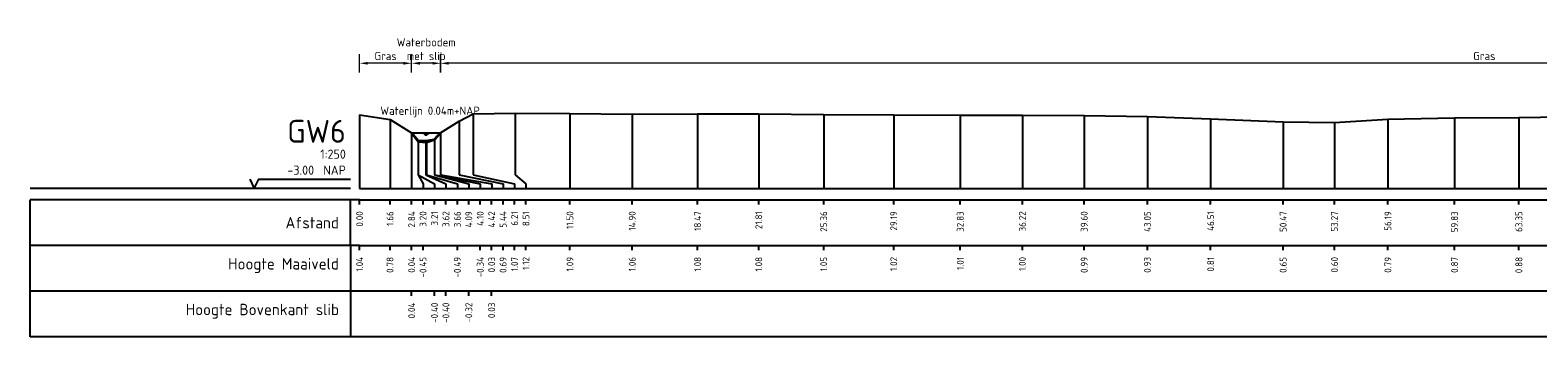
# Model space of a CAD drawing. Header units: metres. Extents: x 132725 to 140175, y 414354 to 417094.
# Tile 7 of 40: x 139662 to 139745, y 416654 to 416671. Entities that reach past the tile are written whole.
import ezdxf
from ezdxf.enums import TextEntityAlignment as Align

# ---------------------------------------------------------------- set-up
doc = ezdxf.new("R2010")
doc.units = ezdxf.units.M
doc.header["$PDMODE"] = 35
doc.header["$PDSIZE"] = 0.075
doc.layers.get('Defpoints').update_dxf_attribs({"true_color": 0x806000})
for name, color, linetype, lineweight in [('B-ME-GW-MAAIVELD-GD', 8, 'GW-MAAIVELD', 25), ('X-ME-AL-PROFIEL_BOVENKANT SLIB-GD', 42, 'Continuous', 35), ('X-XX-AL-DETAIL1-M', 7, 'Continuous', 18), ('X-XX-AL-NAP-T18', 7, 'Continuous', 18)]:
    doc.layers.add(name, color=color, linetype=linetype, lineweight=lineweight)
doc.layers.add('X-ME-AL-PROFIEL_WATERLIJN-GD', color=150, linetype='Continuous')
doc.layers.add('X-ME-AL-PROFIELRASTER-S', color=7, linetype='Continuous')
doc.styles.add('NLCS-ISO-ANNOTATIEF-T18', font='NLCS-ISO.ttf', dxfattribs={"height": 1.8})
doc.styles.add('NLCS-ISO-ANNOTATIVE-T18', font='NLCS-ISO.ttf', dxfattribs={"height": 1.8})
doc.linetypes.add('GW-MAAIVELD', pattern='A,12,[40,NLCS.SHX,S=1,R=0,X=0,Y=-0.5],12', length=24)
doc.dimstyles.new('NLCS-ANNOTATIEF-T18-PIJL_L2_H0', dxfattribs={"dimtxt": 2.5, "dimasz": 1.8, "dimexe": 2, "dimexo": 2, "dimgap": 0.7, "dimtad": 1, "dimzin": 0, "dimdsep": 46, "dimtxsty": 'NLCS-ISO-ANNOTATIEF-T18', "dimcen": 0, "dimdle": 2, "dimclrd": 256, "dimclre": 256, "dimclrt": 10, "dimaunit": 2, "dimadec": 0, "dimazin": 0, "dimtfac": 1, "dimtdec": 3, "dimtofl": 0, "dimtmove": 0, "dimatfit": 3, "dimfxl": 2, "dimfxlon": 1, "dimtfillclr": 256, "dimtolj": 1, "dimtzin": 0, "dimlwd": -1, "dimlwe": -1, "dimarcsym": 0})

# ---------------------------------------------------------------- blocks, each defined once
blk = doc.blocks.new('SAL-PROFIELRASTER-D')
at = {"color": 0, "linetype": 'ByBlock', "lineweight": -2, "flags": 128}
for points in [[(-2, 0), (-72, 0)], [(-24, 2), (-23, 0), (-22, 2), (-2, 2)], [(-72, -12.5), (-72, -2.5)], [(0, -2.5), (-72, -2.5)], [(-2, -12.5), (-2, -2.5)], [(0, -12.5), (-72, -12.5)]]:
    blk.add_lwpolyline(points, dxfattribs=at)
at = {"color": 0, "linetype": 'ByBlock', "lineweight": -2, "style": 'NLCS-ISO-ANNOTATIVE-T18'}
blk.add_text('NAP', height=2, dxfattribs=at).set_placement((-3, 3), align=Align.RIGHT)
blk.add_text('Afstand', height=2.5, dxfattribs=at).set_placement((-4.5, -7.5), align=Align.MIDDLE_RIGHT)
for tag, height, p in [('PROFIELNR', 5, (-3, 10)), ('SCHAAL', 2, (-3, 6.5)), ('NAP', 2, (-9.94, 3))]:
    blk.add_attdef(tag, text='', height=height, dxfattribs=at).set_placement(p, align=Align.RIGHT)
blk = doc.blocks.new('SAL-PROFIELRASTER_BALK_EIND1-D')
at = {"color": 0, "linetype": 'ByBlock', "lineweight": -2, "flags": 128}
for points in [[(0, 0), (1, 0)], [(0, -2.5), (1, -2.5)], [(0, -12.5), (1, -12.5)]]:
    blk.add_lwpolyline(points, dxfattribs=at)
blk = doc.blocks.new('SAL-PROFIELRASTER_BALK-D')
at = {"color": 0, "linetype": 'ByBlock', "lineweight": -2}
for p, q in [((-72, -12.5), (-72, -2.5)), ((-2, -2.5), (-2, -12.5)), ((0, -12.5), (-72, -12.5))]:
    blk.add_line(p, q, dxfattribs=at)
at = {"color": 0, "linetype": 'ByBlock', "lineweight": -2, "style": 'NLCS-ISO-ANNOTATIVE-T18'}
for tag, height, p in [('TITEL1', 2.5, (-4.5, -6.5)), ('TITEL2', 1.5, (-4.5, -9.5))]:
    blk.add_attdef(tag, text='', height=height, dxfattribs=at).set_placement(p, align=Align.MIDDLE_RIGHT)
blk = doc.blocks.new('SAL-PROFIELRASTER_BALK_EIND2-D')
at = {"color": 0, "linetype": 'ByBlock', "lineweight": -2}
blk.add_line((1, -12.5), (0, -12.5), dxfattribs=at)
blk = doc.blocks.new('SAL-PROFIELRASTER_BALK_DATA-D')
at = {"color": 0, "linetype": 'ByBlock', "lineweight": -2}
blk.add_lwpolyline([(0, -3.5), (0, -2.5)], dxfattribs=at)
at = {"color": 0, "linetype": 'ByBlock', "lineweight": -2, "style": 'NLCS-ISO-ANNOTATIVE-T18'}
blk.add_attdef('GETAL', text='', height=1.5, rotation=90, dxfattribs=at).set_placement((0.75, -5), align=Align.RIGHT)
blk = doc.blocks.new('SAL-PROFIELRASTER_AANHAAL-D')
at = {"color": 9, "linetype": 'ByBlock', "lineweight": -2, "flags": 128}
blk.add_lwpolyline([(0, 1), (0, 0)], dxfattribs=at)
blk = doc.blocks.new('SAL-PROFIELRASTER_AANHAAL_STAGGER-D')
at = {"color": 9, "linetype": 'ByBlock', "lineweight": -2, "flags": 128}
for points in [[(0, 0), (0, -0.25)], [(0, -0.25), (1, -0.75)], [(1, -0.75), (1, -1)]]:
    blk.add_lwpolyline(points, dxfattribs=at)
blk = doc.blocks.new('*D105')
at = {"layer": 'Defpoints', "color": 0, "transparency": 16777216}
for p in [(139683.32, 416668.995), (139683.32, 416665.188), (139684.914, 416665.188)]:
    blk.add_point(p, dxfattribs=at)
at = {"layer": 'X-XX-AL-DETAIL1-M', "transparency": 16777216}
for p, q in [((139683.32, 416668.495), (139683.32, 416669.495)), ((139684.914, 416668.495), (139684.914, 416669.495)), ((139684.464, 416668.995), (139683.77, 416668.995))]:
    blk.add_line(p, q, dxfattribs=at)
for points in [[(139683.77, 416669.07), (139683.77, 416668.92), (139683.32, 416668.995)], [(139684.464, 416669.07), (139684.464, 416668.92), (139684.914, 416668.995)]]:
    blk.add_solid(points, dxfattribs=at)
at = {"layer": 'X-XX-AL-DETAIL1-M', "color": 10, "transparency": 16777216, "insert": (139684.117, 416669.77), "char_height": 0.45, "attachment_point": 5, "style": 'NLCS-ISO-ANNOTATIEF-T18'}
blk.add_mtext('\\A1;Waterbodem\\Pmet slib', dxfattribs=at)
blk = doc.blocks.new('*D109')
at = {"layer": 'Defpoints', "color": 0, "transparency": 16777216}
for p in [(139684.901, 416668.995), (139684.901, 416665.18), (139798.95, 416665.013)]:
    blk.add_point(p, dxfattribs=at)
at = {"layer": 'X-XX-AL-DETAIL1-M', "transparency": 16777216}
for p, q in [((139684.901, 416668.495), (139684.901, 416669.495)), ((139798.95, 416668.495), (139798.95, 416669.495)), ((139798.5, 416668.995), (139685.351, 416668.995))]:
    blk.add_line(p, q, dxfattribs=at)
for points in [[(139685.351, 416669.07), (139685.351, 416668.92), (139684.901, 416668.995)], [(139798.5, 416669.07), (139798.5, 416668.92), (139798.95, 416668.995)]]:
    blk.add_solid(points, dxfattribs=at)
at = {"layer": 'X-XX-AL-DETAIL1-M', "color": 10, "transparency": 16777216, "insert": (139741.938, 416669.395), "char_height": 0.45, "attachment_point": 5, "style": 'NLCS-ISO-ANNOTATIEF-T18'}
blk.add_mtext('\\A1;Gras', dxfattribs=at)
blk = doc.blocks.new('*D110')
at = {"layer": 'Defpoints', "color": 0, "transparency": 16777216}
for p in [(139680.476, 416668.995), (139680.476, 416666.183), (139683.32, 416665.188)]:
    blk.add_point(p, dxfattribs=at)
at = {"layer": 'X-XX-AL-DETAIL1-M', "transparency": 16777216}
for p, q in [((139680.476, 416668.495), (139680.476, 416669.495)), ((139683.32, 416668.495), (139683.32, 416669.495)), ((139682.87, 416668.995), (139680.926, 416668.995))]:
    blk.add_line(p, q, dxfattribs=at)
for points in [[(139680.926, 416669.07), (139680.926, 416668.92), (139680.476, 416668.995)], [(139682.87, 416669.07), (139682.87, 416668.92), (139683.32, 416668.995)]]:
    blk.add_solid(points, dxfattribs=at)
at = {"layer": 'X-XX-AL-DETAIL1-M', "color": 10, "transparency": 16777216, "insert": (139681.898, 416669.395), "char_height": 0.45, "attachment_point": 5, "style": 'NLCS-ISO-ANNOTATIEF-T18'}
blk.add_mtext('\\A1;Gras', dxfattribs=at)

msp = doc.modelspace()

# ---------------------------------------------------------------- linework, layer by layer
at = {"layer": 'B-ME-GW-MAAIVELD-GD', "ltscale": 0.1}
msp.add_lwpolyline([(139680.476, 416666.183), (139682.14, 416665.923), (139683.32, 416665.188), (139683.677, 416664.695), (139684.131, 416664.653), (139684.575, 416664.804), (139684.901, 416665.18), (139685.921, 416665.836), (139686.685, 416666.221), (139688.983, 416666.27), (139691.972, 416666.239), (139695.375, 416666.21), (139698.95, 416666.228), (139702.291, 416666.224), (139705.839, 416666.2), (139709.664, 416666.168), (139713.301, 416666.161), (139716.697, 416666.149), (139720.073, 416666.141), (139723.53, 416666.077), (139726.982, 416665.952), (139730.944, 416665.796), (139733.751, 416665.748), (139736.67, 416665.933), (139740.309, 416666.017), (139743.825, 416666.027), (139747.355, 416666.074)], dxfattribs=at)
at = {"layer": 'X-ME-AL-PROFIEL_BOVENKANT SLIB-GD'}
msp.add_lwpolyline([(139683.32, 416665.188), (139683.685, 416664.743), (139684.099, 416664.748), (139684.57, 416664.832), (139684.901, 416665.18)], dxfattribs=at)
at = {"layer": 'X-ME-AL-PROFIEL_WATERLIJN-GD'}
for points in [[(139683.32, 416665.188), (139684.914, 416665.188)], [(139683.991, 416665.136), (139684.241, 416665.136)], [(139684.047, 416665.086), (139684.172, 416665.086)]]:
    msp.add_lwpolyline(points, dxfattribs=at)

# ---------------------------------------------------------------- block references
at = {"layer": 'X-ME-AL-PROFIELRASTER-S'}
for p, yscale in [((139680.476, 416662.147), 4.036), ((139686.685, 416663.147), 3.074), ((139688.983, 416663.147), 3.123), ((139691.972, 416662.147), 4.092000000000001), ((139695.375, 416662.147), 4.063), ((139698.95, 416662.147), 4.081), ((139702.291, 416662.147), 4.077), ((139705.839, 416662.147), 4.053), ((139709.664, 416662.147), 4.021), ((139713.301, 416662.147), 4.014), ((139716.697, 416662.147), 4.002), ((139720.073, 416662.147), 3.994), ((139682.14, 416662.147), 3.776), ((139685.921, 416663.147), 2.689), ((139723.53, 416662.147), 3.93), ((139726.982, 416662.147), 3.805), ((139730.944, 416662.147), 3.649), ((139733.751, 416662.147), 3.601), ((139736.67, 416662.147), 3.786), ((139740.309, 416662.147), 3.87), ((139743.825, 416662.147), 3.88), ((139683.32, 416662.147), 3.041), ((139683.32, 416662.147), 3.041), ((139683.32, 416662.147), 3.041), ((139683.32, 416662.147), 3.041), ((139683.677, 416663.147), 1.548), ((139683.685, 416663.147), 1.596), ((139684.099, 416663.147), 1.601), ((139684.131, 416663.147), 1.506), ((139684.57, 416663.147), 1.685), ((139684.575, 416663.147), 1.657), ((139684.901, 416663.147), 2.033), ((139684.901, 416663.147), 2.033), ((139684.901, 416663.147), 2.033), ((139684.901, 416663.147), 2.033)]:
    msp.add_blockref('SAL-PROFIELRASTER_AANHAAL-D', p, dxfattribs=dict(at, yscale=yscale))
at = {"layer": 'X-ME-AL-PROFIELRASTER-S', "xscale": 0.25, "yscale": 0.25, "zscale": 0.25}
for name, p, values in [('SAL-PROFIELRASTER-D', (139680.476, 416662.147), {'PROFIELNR': 'GW6', 'SCHAAL': '1:250', 'NAP': '-3.00'}), ('SAL-PROFIELRASTER_BALK_DATA-D', (139680.476, 416662.147), {'GETAL': '0.00'}), ('SAL-PROFIELRASTER_BALK_DATA-D', (139682.14, 416662.147), {'GETAL': '1.66'}), ('SAL-PROFIELRASTER_BALK_DATA-D', (139683.32, 416662.147), {'GETAL': '2.84'}), ('SAL-PROFIELRASTER_BALK_DATA-D', (139683.32, 416662.147), {'GETAL': '2.84'}), ('SAL-PROFIELRASTER_BALK_DATA-D', (139683.32, 416662.147), {'GETAL': '2.84'}), ('SAL-PROFIELRASTER_BALK_DATA-D', (139683.32, 416662.147), {'GETAL': '2.84'}), ('SAL-PROFIELRASTER_BALK_DATA-D', (139683.945, 416662.147), {'GETAL': '3.20'}), ('SAL-PROFIELRASTER_BALK_DATA-D', (139684.57, 416662.147), {'GETAL': '3.21'}), ('SAL-PROFIELRASTER_BALK_DATA-D', (139685.195, 416662.147), {'GETAL': '3.62'}), ('SAL-PROFIELRASTER_BALK_DATA-D', (139685.82, 416662.147), {'GETAL': '3.66'}), ('SAL-PROFIELRASTER_BALK_DATA-D', (139686.445, 416662.147), {'GETAL': '4.09'}), ('SAL-PROFIELRASTER_BALK_DATA-D', (139687.07, 416662.147), {'GETAL': '4.10'}), ('SAL-PROFIELRASTER_BALK_DATA-D', (139687.695, 416662.147), {'GETAL': '4.42'}), ('SAL-PROFIELRASTER_BALK_DATA-D', (139687.695, 416662.147), {'GETAL': '4.42'}), ('SAL-PROFIELRASTER_BALK_DATA-D', (139687.695, 416662.147), {'GETAL': '4.42'}), ('SAL-PROFIELRASTER_BALK_DATA-D', (139687.695, 416662.147), {'GETAL': '4.42'}), ('SAL-PROFIELRASTER_BALK_DATA-D', (139688.32, 416662.147), {'GETAL': '5.44'}), ('SAL-PROFIELRASTER_BALK_DATA-D', (139688.945, 416662.147), {'GETAL': '6.21'}), ('SAL-PROFIELRASTER_BALK_DATA-D', (139689.57, 416662.147), {'GETAL': '8.51'}), ('SAL-PROFIELRASTER_BALK_DATA-D', (139691.972, 416662.147), {'GETAL': '11.50'}), ('SAL-PROFIELRASTER_BALK_DATA-D', (139695.375, 416662.147), {'GETAL': '14.90'}), ('SAL-PROFIELRASTER_BALK_DATA-D', (139698.95, 416662.147), {'GETAL': '18.47'}), ('SAL-PROFIELRASTER_BALK_DATA-D', (139702.291, 416662.147), {'GETAL': '21.81'}), ('SAL-PROFIELRASTER_BALK_DATA-D', (139705.839, 416662.147), {'GETAL': '25.36'}), ('SAL-PROFIELRASTER_BALK_DATA-D', (139709.664, 416662.147), {'GETAL': '29.19'}), ('SAL-PROFIELRASTER_BALK_DATA-D', (139713.301, 416662.147), {'GETAL': '32.83'}), ('SAL-PROFIELRASTER_BALK_DATA-D', (139716.697, 416662.147), {'GETAL': '36.22'}), ('SAL-PROFIELRASTER_BALK_DATA-D', (139720.073, 416662.147), {'GETAL': '39.60'}), ('SAL-PROFIELRASTER_BALK_DATA-D', (139723.53, 416662.147), {'GETAL': '43.05'}), ('SAL-PROFIELRASTER_BALK_DATA-D', (139726.982, 416662.147), {'GETAL': '46.51'}), ('SAL-PROFIELRASTER_BALK_DATA-D', (139730.944, 416662.147), {'GETAL': '50.47'}), ('SAL-PROFIELRASTER_BALK_DATA-D', (139733.751, 416662.147), {'GETAL': '53.27'}), ('SAL-PROFIELRASTER_BALK_DATA-D', (139736.67, 416662.147), {'GETAL': '56.19'}), ('SAL-PROFIELRASTER_BALK_DATA-D', (139740.309, 416662.147), {'GETAL': '59.83'}), ('SAL-PROFIELRASTER_BALK_DATA-D', (139743.825, 416662.147), {'GETAL': '63.35'}), ('SAL-PROFIELRASTER_BALK-D', (139680.476, 416659.647), {'TITEL1': 'Hoogte Maaiveld'}), ('SAL-PROFIELRASTER_BALK_DATA-D', (139680.476, 416659.647), {'GETAL': '1.04'}), ('SAL-PROFIELRASTER_BALK_DATA-D', (139682.14, 416659.647), {'GETAL': '0.78'}), ('SAL-PROFIELRASTER_BALK_DATA-D', (139683.32, 416659.647), {'GETAL': '0.04'}), ('SAL-PROFIELRASTER_BALK_DATA-D', (139683.945, 416659.647), {'GETAL': '-0.45'}), ('SAL-PROFIELRASTER_BALK_DATA-D', (139685.82, 416659.647), {'GETAL': '-0.49'}), ('SAL-PROFIELRASTER_BALK_DATA-D', (139687.07, 416659.647), {'GETAL': '-0.34'}), ('SAL-PROFIELRASTER_BALK_DATA-D', (139687.695, 416659.647), {'GETAL': '0.03'}), ('SAL-PROFIELRASTER_BALK_DATA-D', (139688.32, 416659.647), {'GETAL': '0.69'}), ('SAL-PROFIELRASTER_BALK_DATA-D', (139688.945, 416659.647), {'GETAL': '1.07'}), ('SAL-PROFIELRASTER_BALK_DATA-D', (139689.57, 416659.647), {'GETAL': '1.12'}), ('SAL-PROFIELRASTER_BALK_DATA-D', (139691.972, 416659.647), {'GETAL': '1.09'}), ('SAL-PROFIELRASTER_BALK_DATA-D', (139695.375, 416659.647), {'GETAL': '1.06'}), ('SAL-PROFIELRASTER_BALK_DATA-D', (139698.95, 416659.647), {'GETAL': '1.08'}), ('SAL-PROFIELRASTER_BALK_DATA-D', (139702.291, 416659.647), {'GETAL': '1.08'}), ('SAL-PROFIELRASTER_BALK_DATA-D', (139705.839, 416659.647), {'GETAL': '1.05'}), ('SAL-PROFIELRASTER_BALK_DATA-D', (139709.664, 416659.647), {'GETAL': '1.02'}), ('SAL-PROFIELRASTER_BALK_DATA-D', (139713.301, 416659.647), {'GETAL': '1.01'}), ('SAL-PROFIELRASTER_BALK_DATA-D', (139716.697, 416659.647), {'GETAL': '1.00'}), ('SAL-PROFIELRASTER_BALK_DATA-D', (139720.073, 416659.647), {'GETAL': '0.99'}), ('SAL-PROFIELRASTER_BALK_DATA-D', (139723.53, 416659.647), {'GETAL': '0.93'}), ('SAL-PROFIELRASTER_BALK_DATA-D', (139726.982, 416659.647), {'GETAL': '0.81'}), ('SAL-PROFIELRASTER_BALK_DATA-D', (139730.944, 416659.647), {'GETAL': '0.65'}), ('SAL-PROFIELRASTER_BALK_DATA-D', (139733.751, 416659.647), {'GETAL': '0.60'}), ('SAL-PROFIELRASTER_BALK_DATA-D', (139736.67, 416659.647), {'GETAL': '0.79'}), ('SAL-PROFIELRASTER_BALK_DATA-D', (139740.309, 416659.647), {'GETAL': '0.87'}), ('SAL-PROFIELRASTER_BALK_DATA-D', (139743.825, 416659.647), {'GETAL': '0.88'}), ('SAL-PROFIELRASTER_BALK-D', (139680.476, 416657.147), {'TITEL1': 'Hoogte Bovenkant slib'}), ('SAL-PROFIELRASTER_BALK_DATA-D', (139683.32, 416657.147), {'GETAL': '0.04'}), ('SAL-PROFIELRASTER_BALK_DATA-D', (139684.57, 416657.147), {'GETAL': '-0.40'}), ('SAL-PROFIELRASTER_BALK_DATA-D', (139685.195, 416657.147), {'GETAL': '-0.40'}), ('SAL-PROFIELRASTER_BALK_DATA-D', (139686.445, 416657.147), {'GETAL': '-0.32'}), ('SAL-PROFIELRASTER_BALK_DATA-D', (139687.695, 416657.147), {'GETAL': '0.03'})]:
    msp.add_blockref(name, p, dxfattribs=at).add_auto_attribs(values)
at = {"layer": 'X-ME-AL-PROFIELRASTER-S'}
for p, xscale, zscale in [((139683.677, 416663.147), 0.2681078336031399, 0.2681078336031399), ((139683.685, 416663.147), 0.8857186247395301, 0.8857186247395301), ((139684.099, 416663.147), 1.09684974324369, 1.09684974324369), ((139684.131, 416663.147), 1.6890888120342, 1.6890888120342), ((139684.57, 416663.147), 1.87541669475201, 1.87541669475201), ((139684.575, 416663.147), 2.49548929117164, 2.49548929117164), ((139684.901, 416663.147), 2.79414368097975, 2.79414368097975), ((139684.901, 416663.147), 2.79414368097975, 2.79414368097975), ((139684.901, 416663.147), 2.79414368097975, 2.79414368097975), ((139684.901, 416663.147), 2.79414368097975, 2.79414368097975), ((139685.921, 416663.147), 2.39955711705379, 2.39955711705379), ((139686.685, 416663.147), 2.26036289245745, 2.26036289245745), ((139688.983, 416663.147), 0.58755607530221, 0.58755607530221)]:
    msp.add_blockref('SAL-PROFIELRASTER_AANHAAL_STAGGER-D', p, dxfattribs=dict(at, xscale=xscale, zscale=zscale))
at = {"layer": 'X-ME-AL-PROFIELRASTER-S', "xscale": 301, "yscale": 0.25, "zscale": 298.1629263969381}
for name, p in [('SAL-PROFIELRASTER_BALK_EIND1-D', (139680.476, 416662.147)), ('SAL-PROFIELRASTER_BALK_EIND2-D', (139680.476, 416659.647)), ('SAL-PROFIELRASTER_BALK_EIND2-D', (139680.476, 416657.147))]:
    msp.add_blockref(name, p, dxfattribs=at)

# ---------------------------------------------------------------- texts
at = {"layer": 'X-XX-AL-NAP-T18', "color": 10, "insert": (139681.612, 416666.037), "char_height": 0.45, "width": 15.43377, "attachment_point": 7, "style": 'NLCS-ISO-ANNOTATIEF-T18'}
msp.add_mtext('Waterlijn 0.04m+NAP', dxfattribs=at)

# ---------------------------------------------------------------- dimensions: what is measured, and where the dimension line sits
at = {"layer": 'X-XX-AL-DETAIL1-M'}
for base, p1, p2, text, picture, middle in [((139683.32, 416668.995), (139684.914, 416665.188), (139683.32, 416665.188), 'Waterbodem\\Pmet slib', '*D105', (139684.117, 416668.995)), ((139680.476, 416668.995), (139683.32, 416665.188), (139680.476, 416666.183), 'Gras', '*D110', (139681.898, 416668.995)), ((139684.901, 416668.995), (139798.95, 416665.013), (139684.901, 416665.18), 'Gras', '*D109', (139741.938, 416668.995))]:
    dim = msp.add_linear_dim(base=base, p1=p1, p2=p2, text=text, dimstyle='NLCS-ANNOTATIEF-T18-PIJL_L2_H0', dxfattribs=at)
    dim.commit()
    dim.dimension.update_dxf_attribs({"geometry": picture, "text_midpoint": middle, "dimtype": 160})

doc.saveas('drawing.dxf')
